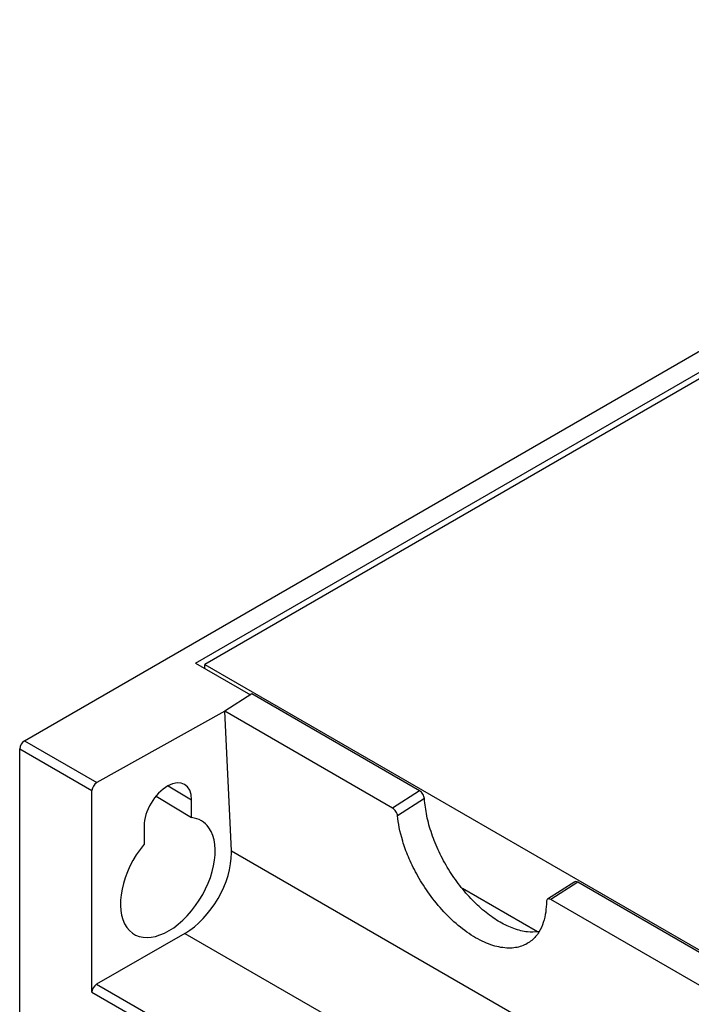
# Model space of a CAD drawing. Header units: inches. Extents: x -258 to -87, y 242 to 448.
# Tile 5 of 10: x -258 to -217, y 388 to 448. Entities that reach past the tile are written whole.
import ezdxf

# ---------------------------------------------------------------- set-up
doc = ezdxf.new("R2010")
doc.units = ezdxf.units.IN
doc.header["$MEASUREMENT"] = 0

# ---------------------------------------------------------------- blocks, each defined once
blk = doc.blocks.new('block 16')
at = {"color": 7, "lineweight": 25}
blk.add_lwpolyline([(-224.333, 395.344), (-225.983, 394.291)], dxfattribs=at)
blk = doc.blocks.new('block 391')
at = {"color": 7, "lineweight": 25}
blk.add_lwpolyline([(-258.019, 288.115), (-258.019, 403.411)], dxfattribs=at)
blk = doc.blocks.new('block 392')
at = {"color": 7, "lineweight": 25}
blk.add_lwpolyline([(-258.019, 403.411), (-253.632, 400.878)], dxfattribs=at)
blk = doc.blocks.new('block 393')
at = {"color": 7, "lineweight": 25}
blk.add_lwpolyline([(-253.632, 388.639), (-253.632, 400.878)], dxfattribs=at)
blk = doc.blocks.new('block 451')
at = {"color": 7, "lineweight": 25}
blk.add_lwpolyline([(-213.199, 387.007), (-225.783, 394.272)], dxfattribs=at)
blk = doc.blocks.new('block 452')
at = {"color": 7, "lineweight": 25}
blk.add_lwpolyline([(-224.143, 395.318), (-225.783, 394.272)], dxfattribs=at)
blk = doc.blocks.new('block 453')
at = {"color": 7, "lineweight": 25}
blk.add_lwpolyline([(-211.585, 388.068), (-224.143, 395.318)], dxfattribs=at)
blk = doc.blocks.new('block 454')
at = {"color": 7, "lineweight": 25}
blk.add_open_spline([(-225.783, 394.272), (-225.816, 394.291), (-225.85, 394.304), (-225.883, 394.309), (-225.916, 394.314), (-225.947, 394.31), (-225.973, 394.297), (-225.999, 394.284), (-226.019, 394.262), (-226.032, 394.233), (-226.045, 394.205), (-226.051, 394.171), (-226.051, 394.136)], degree=3, knots=[0, 0, 0, 0, 1, 1, 1, 2, 2, 2, 3, 3, 3, 4, 4, 4, 4], dxfattribs=at)
blk = doc.blocks.new('block 455')
at = {"color": 7, "lineweight": 25}
blk.add_lwpolyline([(-245.172, 397.225), (-245.574, 405.697)], dxfattribs=at)
blk = doc.blocks.new('block 456')
at = {"color": 7, "lineweight": 25}
blk.add_lwpolyline([(-235.383, 399.814), (-245.574, 405.697)], dxfattribs=at)
blk = doc.blocks.new('block 457')
at = {"color": 7, "lineweight": 25}
blk.add_open_spline([(-235.087, 399.352), (-235.09, 399.389), (-235.1, 399.432), (-235.116, 399.477), (-235.133, 399.523), (-235.156, 399.571), (-235.185, 399.615), (-235.214, 399.66), (-235.247, 399.701), (-235.281, 399.735), (-235.316, 399.769), (-235.351, 399.795), (-235.383, 399.814)], degree=3, knots=[0, 0, 0, 0, 1, 1, 1, 2, 2, 2, 3, 3, 3, 4, 4, 4, 4], dxfattribs=at)
blk = doc.blocks.new('block 458')
at = {"color": 7, "lineweight": 25}
blk.add_open_spline([(-226.051, 394.136), (-226.054, 393.726), (-226.103, 393.295), (-226.237, 392.884), (-226.305, 392.678), (-226.394, 392.478), (-226.509, 392.292), (-226.625, 392.106), (-226.768, 391.935), (-226.941, 391.789), (-227.115, 391.644), (-227.319, 391.524), (-227.554, 391.443), (-227.79, 391.361), (-228.056, 391.318), (-228.35, 391.323), (-228.643, 391.328), (-228.964, 391.381), (-229.3, 391.486), (-229.637, 391.591), (-229.99, 391.749), (-230.346, 391.954), (-230.702, 392.159), (-231.059, 392.412), (-231.404, 392.701), (-231.75, 392.989), (-232.083, 393.313), (-232.392, 393.656), (-232.701, 394), (-232.987, 394.362), (-233.243, 394.727), (-233.499, 395.092), (-233.726, 395.461), (-233.923, 395.82), (-234.12, 396.179), (-234.287, 396.529), (-234.427, 396.862), (-234.567, 397.196), (-234.68, 397.513), (-234.771, 397.81), (-234.952, 398.404), (-235.045, 398.916), (-235.087, 399.352)], degree=3, knots=[0, 0, 0, 0, 1, 1, 1, 2, 2, 2, 3, 3, 3, 4, 4, 4, 5, 5, 5, 6, 6, 6, 7, 7, 7, 8, 8, 8, 9, 9, 9, 10, 10, 10, 11, 11, 11, 12, 12, 12, 13, 13, 13, 14, 14, 14, 14], dxfattribs=at)
blk = doc.blocks.new('block 467')
at = {"color": 7, "lineweight": 25}
blk.add_open_spline([(-253.349, 389.124), (-253.506, 389.033), (-253.632, 388.817), (-253.632, 388.639)], degree=3, dxfattribs=at)
blk = doc.blocks.new('block 470')
at = {"color": 7, "lineweight": 25}
blk.add_lwpolyline([(-247.996, 392.214), (-253.349, 389.124)], dxfattribs=at)
blk = doc.blocks.new('block 475')
at = {"color": 7, "lineweight": 25}
blk.add_lwpolyline([(-246.782, 408.29), (-246.786, 408.538)], dxfattribs=at)
blk = doc.blocks.new('block 476')
at = {"color": 7, "lineweight": 25}
blk.add_lwpolyline([(-246.786, 408.538), (-211.458, 388.144)], dxfattribs=at)
blk = doc.blocks.new('block 477')
at = {"color": 7, "lineweight": 25}
blk.add_lwpolyline([(-226.597, 392.31), (-231.152, 394.94)], dxfattribs=at)
blk = doc.blocks.new('block 478')
at = {"color": 7, "lineweight": 25}
blk.add_lwpolyline([(-190.137, 441.241), (-246.786, 408.538)], dxfattribs=at)
blk = doc.blocks.new('block 536')
at = {"color": 7, "lineweight": 25}
blk.add_open_spline([(-247.996, 392.214), (-246.407, 393.131), (-245.141, 395.324), (-245.169, 397.113), (-245.169, 397.15), (-245.17, 397.188), (-245.172, 397.225)], degree=3, knots=[0, 0, 0, 0, 1, 1, 1, 2, 2, 2, 2], dxfattribs=at)
blk = doc.blocks.new('block 554')
at = {"color": 7, "lineweight": 25}
blk.add_open_spline([(-224.143, 395.318), (-224.183, 395.337), (-224.224, 395.355), (-224.258, 395.357), (-224.29, 395.358), (-224.318, 395.346), (-224.345, 395.333)], degree=3, knots=[0, 0, 0, 0, 1, 1, 1, 2, 2, 2, 2], dxfattribs=at)
blk = doc.blocks.new('block 555')
at = {"color": 7, "lineweight": 25}
blk.add_lwpolyline([(-233.456, 400.392), (-235.087, 399.352)], dxfattribs=at)
blk = doc.blocks.new('block 556')
at = {"color": 7, "lineweight": 25}
blk.add_open_spline([(-226.536, 392.311), (-226.754, 392.298), (-226.972, 392.285), (-227.201, 392.308), (-227.463, 392.333), (-227.74, 392.403), (-228.022, 392.505), (-228.299, 392.606), (-228.581, 392.736), (-228.863, 392.899), (-229.146, 393.062), (-229.429, 393.257), (-229.708, 393.479), (-229.991, 393.704), (-230.268, 393.958), (-230.537, 394.233), (-230.806, 394.509), (-231.066, 394.806), (-231.311, 395.123), (-231.553, 395.434), (-231.78, 395.764), (-231.989, 396.105), (-232.199, 396.447), (-232.391, 396.801), (-232.56, 397.159), (-232.731, 397.521), (-232.879, 397.888), (-233.005, 398.255), (-233.133, 398.624), (-233.239, 398.993), (-233.31, 399.351), (-233.381, 399.705), (-233.418, 400.049), (-233.456, 400.392)], degree=3, knots=[0, 0, 0, 0, 1, 1, 1, 2, 2, 2, 3, 3, 3, 4, 4, 4, 5, 5, 5, 6, 6, 6, 7, 7, 7, 8, 8, 8, 9, 9, 9, 10, 10, 10, 11, 11, 11, 11], dxfattribs=at)
blk = doc.blocks.new('block 592')
at = {"color": 7, "lineweight": 25}
blk.add_lwpolyline([(-233.743, 400.86), (-235.383, 399.814)], dxfattribs=at)
blk = doc.blocks.new('block 593')
at = {"color": 7, "lineweight": 25}
blk.add_open_spline([(-233.456, 400.392), (-233.461, 400.476), (-233.494, 400.573), (-233.547, 400.66), (-233.6, 400.746), (-233.671, 400.819), (-233.743, 400.86)], degree=3, knots=[0, 0, 0, 0, 1, 1, 1, 2, 2, 2, 2], dxfattribs=at)
blk = doc.blocks.new('block 594')
at = {"color": 7, "lineweight": 25}
blk.add_lwpolyline([(-243.933, 406.743), (-245.574, 405.697)], dxfattribs=at)
blk = doc.blocks.new('block 595')
at = {"color": 7, "lineweight": 25}
blk.add_lwpolyline([(-233.743, 400.86), (-243.933, 406.743)], dxfattribs=at)
blk = doc.blocks.new('block 607')
at = {"color": 7, "lineweight": 25}
blk.add_lwpolyline([(-250.468, 398.723), (-250.468, 397.633)], dxfattribs=at)
blk = doc.blocks.new('block 608')
at = {"color": 7, "lineweight": 25}
blk.add_open_spline([(-250.468, 397.633), (-251.844, 395.963), (-252.316, 393.702), (-251.521, 392.582), (-250.726, 391.463), (-248.965, 391.909), (-247.589, 393.579), (-246.212, 395.249), (-245.74, 397.51), (-246.535, 398.629), (-246.787, 398.985), (-247.15, 399.195), (-247.588, 399.238)], degree=3, knots=[0, 0, 0, 0, 1, 1, 1, 2, 2, 2, 3, 3, 3, 4, 4, 4, 4], dxfattribs=at)
blk = doc.blocks.new('block 609')
at = {"color": 7, "lineweight": 25}
blk.add_lwpolyline([(-247.588, 399.238), (-247.588, 400.328)], dxfattribs=at)
blk = doc.blocks.new('block 610')
at = {"color": 7, "lineweight": 25}
blk.add_open_spline([(-247.588, 400.328), (-247.588, 401.231), (-248.232, 401.603), (-249.028, 401.16), (-249.823, 400.716), (-250.468, 399.625), (-250.468, 398.723)], degree=3, knots=[0, 0, 0, 0, 1, 1, 1, 2, 2, 2, 2], dxfattribs=at)
blk = doc.blocks.new('block 611')
at = {"color": 7, "lineweight": 25}
blk.add_open_spline([(-253.344, 401.365), (-253.503, 401.277), (-253.632, 401.059), (-253.632, 400.878)], degree=3, dxfattribs=at)
blk = doc.blocks.new('block 612')
at = {"color": 7, "lineweight": 25}
blk.add_lwpolyline([(-245.574, 405.697), (-253.344, 401.365)], dxfattribs=at)
blk = doc.blocks.new('block 614')
at = {"color": 7, "lineweight": 25}
blk.add_open_spline([(-257.736, 403.901), (-257.904, 403.793), (-258.01, 403.61), (-258.019, 403.411)], degree=3, dxfattribs=at)
blk = doc.blocks.new('block 615')
at = {"color": 7, "lineweight": 25}
blk.add_lwpolyline([(-257.736, 403.901), (-253.344, 401.365)], dxfattribs=at)
blk = doc.blocks.new('block 617')
at = {"color": 7, "lineweight": 25}
blk.add_lwpolyline([(-247.341, 408.613), (-190.154, 441.627)], dxfattribs=at)
blk = doc.blocks.new('block 618')
at = {"color": 7, "lineweight": 25}
blk.add_lwpolyline([(-257.736, 403.901), (-181.934, 447.66)], dxfattribs=at)
blk = doc.blocks.new('block 621')
at = {"color": 7, "lineweight": 25}
blk.add_lwpolyline([(-247.341, 408.613), (-244.014, 406.692)], dxfattribs=at)
blk = doc.blocks.new('block 706')
at = {"color": 7, "lineweight": 25}
blk.add_lwpolyline([(-249.737, 400.548), (-249.526, 400.419), (-247.588, 399.238)], dxfattribs=at)
blk = doc.blocks.new('block 1000')
at = {"color": 253, "lineweight": 25}
blk.add_lwpolyline([(-253.632, 388.639), (-221.062, 369.837)], dxfattribs=at)
blk = doc.blocks.new('block 1007')
at = {"color": 253, "lineweight": 25}
blk.add_lwpolyline([(-245.172, 397.225), (-213.968, 379.211)], dxfattribs=at)
blk = doc.blocks.new('block 1010')
at = {"color": 253, "lineweight": 25}
blk.add_lwpolyline([(-253.349, 389.124), (-221.062, 370.485)], dxfattribs=at)
blk = doc.blocks.new('block 1012')
at = {"color": 253, "lineweight": 25}
blk.add_lwpolyline([(-247.996, 392.214), (-218.625, 375.258)], dxfattribs=at)
blk = doc.blocks.new('block 1029')
at = {"color": 253, "lineweight": 25}
blk.add_lwpolyline([(-249.002, 401.174), (-247.588, 400.328)], dxfattribs=at)

msp = doc.modelspace()

# ---------------------------------------------------------------- block references
for name in ['block 618', 'block 617', 'block 478', 'block 621', 'block 475', 'block 476', 'block 594', 'block 595', 'block 612', 'block 455', 'block 456', 'block 614', 'block 391', 'block 392', 'block 615', 'block 610', 'block 611', 'block 1029', 'block 393', 'block 706', 'block 609', 'block 592', 'block 555', 'block 593', 'block 556', 'block 457', 'block 608', 'block 458', 'block 607', 'block 536', 'block 1007', 'block 477', 'block 16', 'block 452', 'block 554', 'block 453', 'block 454', 'block 451', 'block 470', 'block 1012', 'block 467', 'block 1010', 'block 1000']:
    msp.add_blockref(name, (0, 0))

doc.saveas('drawing.dxf')
